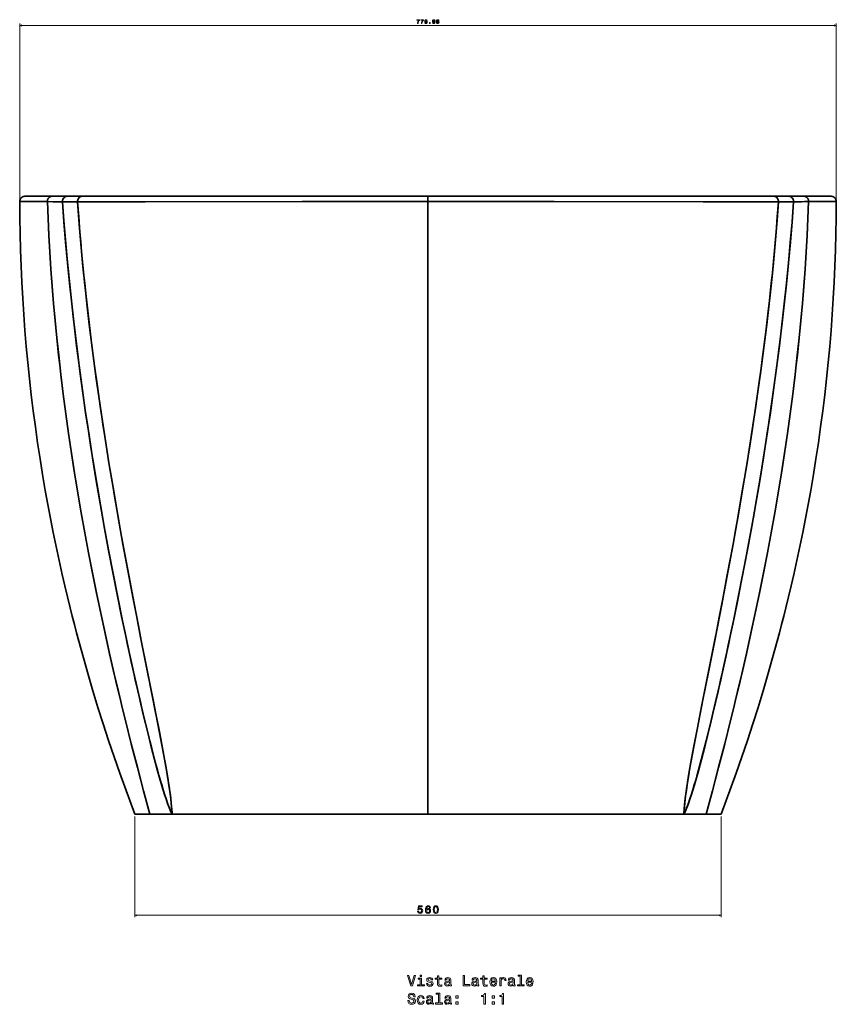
# Model space of a CAD drawing. Extents: x -255 to 3113, y -191 to 2291.
# Tile 6 of 6: x 2333 to 3113, y 994 to 1934. Entities that reach past the tile are written whole.
import ezdxf

# ---------------------------------------------------------------- set-up
doc = ezdxf.new("R2010")
doc.units = 0

msp = doc.modelspace()

# ---------------------------------------------------------------- linework, layer by layer
at = {"color": 7, "lineweight": 13}
for p, q in [((2332.87, 1762.73), (2332.87, 1930.78)), ((2332.87, 1928.78), (3112.86, 1928.78)), ((3112.86, 1762.73), (3112.86, 1930.78)), ((2442.86, 1173.74), (2442.86, 1077.36)), ((3002.86, 1173.74), (3002.86, 1077.36)), ((2442.86, 1079.36), (3002.86, 1079.36))]:
    msp.add_line(p, q, dxfattribs=at)
at = {"color": 7, "lineweight": 35}
for p, q in [((2337.87, 1765.74), (2364.26, 1765.74)), ((2364.26, 1765.74), (2337.87, 1765.74)), ((2392.76, 1765.74), (2722.86, 1765.74)), ((2722.86, 1765.74), (2392.76, 1765.74)), ((2722.86, 1765.74), (3052.97, 1765.74)), ((2722.86, 1765.74), (3052.97, 1765.74)), ((2722.86, 1760.69), (2722.86, 1175.74)), ((2722.86, 1760.69), (2722.86, 1175.74)), ((3081.47, 1765.74), (3107.86, 1765.74)), ((3081.47, 1765.74), (3107.86, 1765.74)), ((2457.33, 1175.74), (2478.41, 1175.74)), ((2457.33, 1175.74), (2478.41, 1175.74)), ((2478.41, 1175.74), (2457.33, 1175.74)), ((2478.41, 1175.74), (2722.86, 1175.74)), ((2478.41, 1175.74), (2722.86, 1175.74)), ((2722.86, 1175.74), (2478.41, 1175.74)), ((2722.86, 1175.74), (2967.31, 1175.74)), ((2967.31, 1175.74), (2722.86, 1175.74)), ((2967.31, 1175.74), (2722.86, 1175.74)), ((2967.31, 1175.74), (2988.4, 1175.74)), ((2988.4, 1175.74), (2967.31, 1175.74)), ((2988.4, 1175.74), (2967.31, 1175.74))]:
    msp.add_line(p, q, dxfattribs=at)
at = {"color": 7, "lineweight": 35, "ltscale": 0.360095}
for p, q in [((2364.26, 1765.74), (2378.66, 1765.74)), ((2378.66, 1765.74), (2364.26, 1765.74)), ((3067.07, 1765.74), (3081.47, 1765.74)), ((3067.07, 1765.74), (3081.47, 1765.74))]:
    msp.add_line(p, q, dxfattribs=at)
at = {"color": 7, "lineweight": 35, "ltscale": 0.361475}
for p, q in [((2388.18, 1760.47), (2373.72, 1760.45)), ((2388.18, 1760.47), (2373.72, 1760.45)), ((3072.01, 1760.45), (3057.55, 1760.47)), ((3072.01, 1760.45), (3057.55, 1760.47))]:
    msp.add_line(p, q, dxfattribs=at)
at = {"color": 7, "lineweight": 35, "ltscale": 0.352466}
for p, q in [((2378.66, 1765.74), (2392.76, 1765.74)), ((2392.76, 1765.74), (2378.66, 1765.74)), ((3067.07, 1765.74), (3052.97, 1765.74)), ((3052.97, 1765.74), (3067.07, 1765.74))]:
    msp.add_line(p, q, dxfattribs=at)
at = {"color": 7, "lineweight": 35, "ltscale": 0.126245}
msp.add_line((2722.86, 1765.74), (2722.86, 1760.69), dxfattribs=at)
msp.add_line((2722.86, 1765.74), (2722.86, 1760.69), dxfattribs=at)
at = {"color": 7, "lineweight": 35, "ltscale": 0.00415}
msp.add_line((2722.86, 1760.86), (2722.86, 1760.69), dxfattribs=at)
msp.add_line((2722.86, 1760.86), (2722.86, 1760.69), dxfattribs=at)
at = {"color": 7, "lineweight": 35, "ltscale": 0.019949}
msp.add_line((2971.09, 1184.81), (2970.81, 1184.06), dxfattribs=at)
at = {"color": 7, "lineweight": 35, "ltscale": 0.361694}
for p, q in [((2442.86, 1175.74), (2457.33, 1175.74)), ((2457.33, 1175.74), (2442.86, 1175.74)), ((2988.4, 1175.74), (3002.86, 1175.74)), ((3002.86, 1175.74), (2988.4, 1175.74))]:
    msp.add_line(p, q, dxfattribs=at)
at = {"color": 7, "lineweight": 35, "ltscale": 0.326172}
msp.add_line((2457.33, 1175.74), (2444.28, 1175.74), dxfattribs=at)
at = {"color": 7, "lineweight": 35, "ltscale": 0.328278}
msp.add_line((3001.53, 1175.74), (2988.4, 1175.74), dxfattribs=at)
at = {"color": 7, "lineweight": 13}
for points in [[(2334.8, 1929.29), (2332.87, 1928.78), (2334.8, 1928.26)], [(3110.92, 1928.26), (3112.86, 1928.78), (3110.92, 1929.29)], [(2444.8, 1079.87), (2442.86, 1079.36), (2444.8, 1078.84)], [(3000.93, 1078.84), (3002.86, 1079.36), (3000.93, 1079.87)]]:
    msp.add_lwpolyline(points, dxfattribs=at)
for points in [[(2712.82, 1930.78), (2713.33, 1930.78), (2713.5, 1931.61), (2713.79, 1932.39), (2714.2, 1933.11), (2714.74, 1933.78), (2714.74, 1934.2), (2712.34, 1934.2), (2712.34, 1933.74), (2714.26, 1933.74), (2713.71, 1933.06), (2713.29, 1932.35), (2712.99, 1931.59)], [(2716.56, 1930.78), (2717.07, 1930.78), (2717.23, 1931.61), (2717.53, 1932.39), (2717.94, 1933.11), (2718.48, 1933.78), (2718.48, 1934.2), (2716.08, 1934.2), (2716.08, 1933.74), (2718, 1933.74), (2717.44, 1933.06), (2717.02, 1932.35), (2716.73, 1931.59)], [(2719.79, 1931.64), (2719.86, 1931.25), (2720.08, 1930.94), (2720.42, 1930.75), (2720.87, 1930.68), (2721.17, 1930.71), (2721.44, 1930.8), (2721.67, 1930.96), (2721.86, 1931.18), (2722.01, 1931.46), (2722.12, 1931.8), (2722.19, 1932.19), (2722.21, 1932.65), (2722.13, 1933.36), (2721.88, 1933.88), (2721.48, 1934.19), (2720.95, 1934.3), (2720.45, 1934.21), (2720.08, 1933.97), (2719.84, 1933.6), (2719.76, 1933.13), (2719.84, 1932.64), (2720.07, 1932.27), (2720.43, 1932.04), (2720.87, 1931.97), (2721.35, 1932.06), (2721.71, 1932.35), (2721.63, 1931.8), (2721.46, 1931.4), (2721.22, 1931.16), (2720.88, 1931.08), (2720.62, 1931.12), (2720.43, 1931.23), (2720.3, 1931.41), (2720.25, 1931.64)], [(2720.24, 1933.13), (2720.29, 1933.44), (2720.44, 1933.69), (2720.66, 1933.85), (2720.95, 1933.9), (2721.24, 1933.85), (2721.47, 1933.69), (2721.61, 1933.45), (2721.67, 1933.14), (2721.61, 1932.82), (2721.47, 1932.58), (2721.24, 1932.44), (2720.93, 1932.39), (2720.65, 1932.44), (2720.44, 1932.58), (2720.29, 1932.81)], [(2724.38, 1930.78), (2725.08, 1930.78), (2725.08, 1931.53), (2724.38, 1931.53)], [(2727.26, 1931.64), (2727.33, 1931.25), (2727.55, 1930.94), (2727.89, 1930.75), (2728.35, 1930.68), (2728.64, 1930.71), (2728.91, 1930.8), (2729.14, 1930.96), (2729.33, 1931.18), (2729.48, 1931.46), (2729.59, 1931.8), (2729.66, 1932.19), (2729.68, 1932.65), (2729.6, 1933.36), (2729.35, 1933.88), (2728.96, 1934.19), (2728.42, 1934.3), (2727.92, 1934.21), (2727.55, 1933.97), (2727.31, 1933.6), (2727.23, 1933.13), (2727.31, 1932.64), (2727.54, 1932.27), (2727.9, 1932.04), (2728.35, 1931.97), (2728.82, 1932.06), (2729.18, 1932.35), (2729.1, 1931.8), (2728.94, 1931.4), (2728.69, 1931.16), (2728.35, 1931.08), (2728.09, 1931.12), (2727.9, 1931.23), (2727.77, 1931.41), (2727.72, 1931.64)], [(2727.72, 1933.13), (2727.77, 1933.44), (2727.91, 1933.69), (2728.13, 1933.85), (2728.42, 1933.9), (2728.71, 1933.85), (2728.94, 1933.69), (2729.08, 1933.45), (2729.14, 1933.14), (2729.08, 1932.82), (2728.94, 1932.58), (2728.71, 1932.44), (2728.4, 1932.39), (2728.12, 1932.44), (2727.91, 1932.58), (2727.77, 1932.81)], [(2731.58, 1932.66), (2731.32, 1932.52), (2731.14, 1932.32), (2731.03, 1932.08), (2731, 1931.78), (2731.08, 1931.33), (2731.31, 1930.98), (2731.69, 1930.76), (2732.2, 1930.68), (2732.71, 1930.76), (2733.09, 1930.98), (2733.32, 1931.33), (2733.41, 1931.78), (2733.37, 1932.08), (2733.26, 1932.32), (2733.08, 1932.52), (2732.83, 1932.66), (2733.03, 1932.78), (2733.17, 1932.95), (2733.26, 1933.15), (2733.29, 1933.4), (2733.21, 1933.76), (2733, 1934.04), (2732.65, 1934.23), (2732.2, 1934.3), (2731.75, 1934.23), (2731.41, 1934.04), (2731.19, 1933.76), (2731.11, 1933.4), (2731.14, 1933.15), (2731.23, 1932.95)], [(2731.48, 1931.79), (2731.53, 1932.06), (2731.67, 1932.26), (2731.9, 1932.39), (2732.2, 1932.44), (2732.5, 1932.39), (2732.73, 1932.26), (2732.87, 1932.06), (2732.93, 1931.79), (2732.87, 1931.5), (2732.73, 1931.29), (2732.5, 1931.14), (2732.2, 1931.1), (2731.9, 1931.14), (2731.67, 1931.29), (2731.53, 1931.5)], [(2731.59, 1933.36), (2731.63, 1933.58), (2731.75, 1933.75), (2731.95, 1933.86), (2732.2, 1933.9), (2732.46, 1933.86), (2732.65, 1933.75), (2732.77, 1933.58), (2732.81, 1933.36), (2732.77, 1933.13), (2732.65, 1932.96), (2732.46, 1932.84), (2732.2, 1932.8), (2731.95, 1932.84), (2731.75, 1932.96), (2731.63, 1933.13)], [(2712.89, 1083.18), (2713.11, 1082.35), (2713.61, 1081.71), (2714.33, 1081.31), (2715.26, 1081.15), (2716.28, 1081.34), (2717.08, 1081.83), (2717.58, 1082.62), (2717.77, 1083.63), (2717.6, 1084.56), (2717.12, 1085.3), (2716.36, 1085.77), (2715.38, 1085.95), (2714.63, 1085.82), (2714.04, 1085.49), (2714.32, 1087.38), (2717.39, 1087.38), (2717.39, 1088.2), (2713.65, 1088.2), (2713.09, 1084.49), (2713.9, 1084.49), (2714.48, 1084.97), (2715.23, 1085.14), (2715.88, 1085.03), (2716.37, 1084.7), (2716.68, 1084.21), (2716.79, 1083.58), (2716.68, 1082.94), (2716.36, 1082.45), (2715.87, 1082.13), (2715.23, 1082.02), (2714.7, 1082.09), (2714.28, 1082.32), (2713.98, 1082.69), (2713.83, 1083.18)], [(2725.28, 1086.47), (2725.09, 1087.29), (2724.65, 1087.89), (2723.96, 1088.28), (2723.08, 1088.41), (2722.48, 1088.34), (2721.97, 1088.14), (2721.51, 1087.83), (2721.13, 1087.39), (2720.83, 1086.83), (2720.6, 1086.16), (2720.46, 1085.36), (2720.42, 1084.46), (2720.58, 1083.03), (2721.08, 1081.99), (2721.88, 1081.37), (2722.96, 1081.15), (2723.94, 1081.34), (2724.69, 1081.81), (2725.17, 1082.56), (2725.34, 1083.5), (2725.17, 1084.46), (2724.71, 1085.2), (2723.99, 1085.66), (2723.11, 1085.82), (2722.15, 1085.62), (2721.43, 1085.05), (2721.58, 1086.16), (2721.91, 1086.95), (2722.4, 1087.43), (2723.09, 1087.59), (2723.59, 1087.51), (2723.97, 1087.3), (2724.23, 1086.94), (2724.36, 1086.47)], [(2724.37, 1083.49), (2724.26, 1082.86), (2723.97, 1082.38), (2723.52, 1082.05), (2722.95, 1081.95), (2722.36, 1082.05), (2721.91, 1082.36), (2721.61, 1082.85), (2721.52, 1083.48), (2721.62, 1084.11), (2721.91, 1084.58), (2722.37, 1084.89), (2722.99, 1085), (2723.54, 1084.89), (2723.97, 1084.59), (2724.26, 1084.12)], [(2727.91, 1084.78), (2728.06, 1083.19), (2728.53, 1082.06), (2729.29, 1081.38), (2730.34, 1081.15), (2731.37, 1081.38), (2732.13, 1082.06), (2732.6, 1083.19), (2732.76, 1084.78), (2732.6, 1086.35), (2732.4, 1086.97), (2732.13, 1087.49), (2731.37, 1088.17), (2730.34, 1088.41), (2729.29, 1088.17), (2728.53, 1087.48), (2728.06, 1086.35)], [(2728.87, 1084.78), (2728.95, 1086), (2729.21, 1086.87), (2729.66, 1087.39), (2730.34, 1087.57), (2731, 1087.39), (2731.46, 1086.87), (2731.71, 1086), (2731.79, 1084.78), (2731.71, 1083.54), (2731.46, 1082.67), (2731, 1082.15), (2730.34, 1081.98), (2729.66, 1082.15), (2729.21, 1082.67), (2728.95, 1083.54)], [(2709.71, 1021.88), (2707.2, 1013.37), (2704.62, 1021.88), (2703.25, 1021.88), (2706.48, 1011.87), (2707.92, 1011.87), (2711.08, 1021.88)], [(2716.77, 1012.93), (2716.77, 1019.35), (2713.51, 1019.35), (2713.51, 1018.27), (2715.5, 1018.27), (2715.5, 1012.93), (2712.91, 1012.93), (2712.91, 1011.87), (2719.39, 1011.87), (2719.39, 1012.93)], [(2716.81, 1022.21), (2715.47, 1022.21), (2715.47, 1020.77), (2716.81, 1020.77)], [(2725.36, 1016.38), (2724.13, 1016.67), (2723.22, 1017), (2722.92, 1017.68), (2723.01, 1018.15), (2723.31, 1018.5), (2723.8, 1018.71), (2724.51, 1018.8), (2725.18, 1018.71), (2725.72, 1018.45), (2726.06, 1018.06), (2726.21, 1017.55), (2727.45, 1017.55), (2727.45, 1017.57), (2727.23, 1018.51), (2726.64, 1019.25), (2725.72, 1019.71), (2724.51, 1019.88), (2723.28, 1019.71), (2722.39, 1019.23), (2721.83, 1018.53), (2721.65, 1017.63), (2721.78, 1016.77), (2722.19, 1016.16), (2722.85, 1015.73), (2723.81, 1015.43), (2725.23, 1015.08), (2726.09, 1014.72), (2726.32, 1014.43), (2726.41, 1014), (2726.28, 1013.47), (2725.93, 1013.06), (2725.37, 1012.81), (2724.62, 1012.72), (2723.83, 1012.81), (2723.25, 1013.11), (2722.86, 1013.6), (2722.71, 1014.27), (2721.48, 1014.27), (2721.68, 1013.12), (2722.27, 1012.29), (2723.21, 1011.78), (2724.51, 1011.59), (2725.86, 1011.78), (2726.86, 1012.29), (2727.46, 1013.09), (2727.68, 1014.15), (2727.52, 1015.05), (2727.07, 1015.67), (2726.34, 1016.08)], [(2731.94, 1018.27), (2731.94, 1014.39), (2732.03, 1013.14), (2732.43, 1012.27), (2733.24, 1011.77), (2734.61, 1011.59), (2736.11, 1011.67), (2736.11, 1012.76), (2735.01, 1012.68), (2734.02, 1012.79), (2733.48, 1013.15), (2733.25, 1013.76), (2733.21, 1014.61), (2733.21, 1018.27), (2736.11, 1018.27), (2736.11, 1019.35), (2733.21, 1019.35), (2733.21, 1021.61), (2731.94, 1021.61), (2731.94, 1019.35), (2729.75, 1019.35), (2729.75, 1018.27)], [(2743.51, 1012.88), (2743.51, 1012.83), (2743.58, 1012.34), (2743.8, 1012), (2744.71, 1011.72), (2745.41, 1011.84), (2745.41, 1012.82), (2745.11, 1012.78), (2744.71, 1012.96), (2744.64, 1013.54), (2744.64, 1017.55), (2744.46, 1018.57), (2743.96, 1019.29), (2743.08, 1019.72), (2741.84, 1019.88), (2740.63, 1019.71), (2739.74, 1019.22), (2739.18, 1018.45), (2738.99, 1017.45), (2738.99, 1017.36), (2740.13, 1017.36), (2740.23, 1017.96), (2740.54, 1018.4), (2741.06, 1018.66), (2741.8, 1018.76), (2742.5, 1018.68), (2743.01, 1018.47), (2743.31, 1018.09), (2743.41, 1017.57), (2743.35, 1016.97), (2743.12, 1016.67), (2742.55, 1016.52), (2741.47, 1016.41), (2740.23, 1016.15), (2739.35, 1015.69), (2738.83, 1014.97), (2738.67, 1013.9), (2738.81, 1012.95), (2739.26, 1012.24), (2739.98, 1011.8), (2740.98, 1011.64), (2742.32, 1011.94)], [(2743.37, 1014.58), (2743.2, 1013.83), (2742.73, 1013.25), (2742.04, 1012.88), (2741.19, 1012.75), (2740.64, 1012.82), (2740.26, 1013.05), (2740.01, 1013.45), (2739.94, 1014.02), (2740, 1014.52), (2740.23, 1014.88), (2741.15, 1015.28), (2742.32, 1015.46), (2743.37, 1015.8)], [(2756.32, 1011.87), (2762.75, 1011.87), (2762.75, 1013.08), (2757.65, 1013.08), (2757.65, 1021.87), (2756.32, 1021.87)], [(2769.54, 1012.88), (2769.54, 1012.83), (2769.61, 1012.34), (2769.82, 1012), (2770.73, 1011.72), (2771.44, 1011.84), (2771.44, 1012.82), (2771.13, 1012.78), (2770.73, 1012.96), (2770.66, 1013.54), (2770.66, 1017.55), (2770.49, 1018.57), (2769.98, 1019.29), (2769.1, 1019.72), (2767.86, 1019.88), (2766.65, 1019.71), (2765.76, 1019.22), (2765.2, 1018.45), (2765.01, 1017.45), (2765.01, 1017.36), (2766.15, 1017.36), (2766.25, 1017.96), (2766.57, 1018.4), (2767.09, 1018.66), (2767.82, 1018.76), (2768.53, 1018.68), (2769.03, 1018.47), (2769.33, 1018.09), (2769.43, 1017.57), (2769.38, 1016.97), (2769.15, 1016.67), (2768.57, 1016.52), (2767.49, 1016.41), (2766.25, 1016.15), (2765.37, 1015.69), (2764.85, 1014.97), (2764.69, 1013.9), (2764.84, 1012.95), (2765.28, 1012.24), (2766, 1011.8), (2767, 1011.64), (2768.34, 1011.94)], [(2769.39, 1014.58), (2769.22, 1013.83), (2768.76, 1013.25), (2768.07, 1012.88), (2767.22, 1012.75), (2766.67, 1012.82), (2766.28, 1013.05), (2766.03, 1013.45), (2765.96, 1014.02), (2766.02, 1014.52), (2766.25, 1014.88), (2767.17, 1015.28), (2768.34, 1015.46), (2769.39, 1015.8)], [(2775.31, 1018.27), (2775.31, 1014.39), (2775.4, 1013.14), (2775.8, 1012.27), (2776.61, 1011.77), (2777.98, 1011.59), (2779.48, 1011.67), (2779.48, 1012.76), (2778.38, 1012.68), (2777.39, 1012.79), (2776.86, 1013.15), (2776.62, 1013.76), (2776.58, 1014.61), (2776.58, 1018.27), (2779.48, 1018.27), (2779.48, 1019.35), (2776.58, 1019.35), (2776.58, 1021.61), (2775.31, 1021.61), (2775.31, 1019.35), (2773.12, 1019.35), (2773.12, 1018.27)], [(2783.4, 1015.37), (2788.47, 1015.37), (2788.48, 1015.96), (2788.25, 1017.62), (2787.62, 1018.86), (2786.61, 1019.61), (2785.27, 1019.88), (2783.96, 1019.59), (2782.95, 1018.79), (2782.3, 1017.47), (2782.07, 1015.74), (2782.29, 1013.97), (2782.94, 1012.68), (2783.93, 1011.87), (2785.23, 1011.59), (2786.35, 1011.78), (2787.27, 1012.27), (2787.95, 1013.05), (2788.34, 1014.09), (2787.09, 1014.09), (2786.83, 1013.51), (2786.45, 1013.08), (2785.39, 1012.73), (2784.56, 1012.89), (2783.94, 1013.4), (2783.54, 1014.22), (2783.4, 1015.33)], [(2783.4, 1016.44), (2783.56, 1017.43), (2783.94, 1018.17), (2784.54, 1018.61), (2785.31, 1018.77), (2786.08, 1018.61), (2786.67, 1018.17), (2787.03, 1017.43), (2787.16, 1016.44)], [(2791.44, 1011.87), (2792.71, 1011.87), (2792.71, 1016.29), (2792.83, 1017.36), (2793.22, 1018.12), (2793.86, 1018.58), (2794.71, 1018.74), (2795.34, 1018.64), (2795.82, 1018.35), (2796.11, 1017.86), (2796.21, 1017.2), (2797.49, 1017.2), (2797.32, 1018.37), (2796.84, 1019.2), (2796.05, 1019.71), (2794.97, 1019.88), (2794.23, 1019.76), (2793.6, 1019.48), (2793.04, 1018.99), (2792.59, 1018.32), (2792.59, 1019.61), (2791.44, 1019.61)], [(2804.23, 1012.88), (2804.23, 1012.83), (2804.3, 1012.34), (2804.52, 1012), (2805.43, 1011.72), (2806.13, 1011.84), (2806.13, 1012.82), (2805.83, 1012.78), (2805.43, 1012.96), (2805.36, 1013.54), (2805.36, 1017.55), (2805.18, 1018.57), (2804.68, 1019.29), (2803.8, 1019.72), (2802.56, 1019.88), (2801.35, 1019.71), (2800.46, 1019.22), (2799.9, 1018.45), (2799.71, 1017.45), (2799.71, 1017.36), (2800.85, 1017.36), (2800.95, 1017.96), (2801.26, 1018.4), (2801.78, 1018.66), (2802.52, 1018.76), (2803.22, 1018.68), (2803.73, 1018.47), (2804.03, 1018.09), (2804.13, 1017.57), (2804.07, 1016.97), (2803.84, 1016.67), (2803.27, 1016.52), (2802.19, 1016.41), (2800.95, 1016.15), (2800.07, 1015.69), (2799.55, 1014.97), (2799.39, 1013.9), (2799.54, 1012.95), (2799.98, 1012.24), (2800.7, 1011.8), (2801.7, 1011.64), (2803.04, 1011.94)], [(2804.09, 1014.58), (2803.92, 1013.83), (2803.45, 1013.25), (2802.76, 1012.88), (2801.91, 1012.75), (2801.37, 1012.82), (2800.98, 1013.05), (2800.73, 1013.45), (2800.66, 1014.02), (2800.72, 1014.52), (2800.95, 1014.88), (2801.87, 1015.28), (2803.04, 1015.46), (2804.09, 1015.8)], [(2810.83, 1021.15), (2810.83, 1012.93), (2808.22, 1012.93), (2808.22, 1011.87), (2814.69, 1011.87), (2814.69, 1012.93), (2812.1, 1012.93), (2812.1, 1022.21), (2808.84, 1022.21), (2808.84, 1021.15)], [(2818.09, 1015.37), (2823.17, 1015.37), (2823.18, 1015.96), (2822.95, 1017.62), (2822.32, 1018.86), (2821.31, 1019.61), (2819.97, 1019.88), (2818.66, 1019.59), (2817.65, 1018.79), (2817, 1017.47), (2816.77, 1015.74), (2816.98, 1013.97), (2817.63, 1012.68), (2818.63, 1011.87), (2819.92, 1011.59), (2821.05, 1011.78), (2821.97, 1012.27), (2822.65, 1013.05), (2823.04, 1014.09), (2821.78, 1014.09), (2821.52, 1013.51), (2821.15, 1013.08), (2820.08, 1012.73), (2819.26, 1012.89), (2818.64, 1013.4), (2818.24, 1014.22), (2818.09, 1015.33)], [(2818.09, 1016.44), (2818.25, 1017.43), (2818.64, 1018.17), (2819.23, 1018.61), (2820.01, 1018.77), (2820.77, 1018.61), (2821.37, 1018.17), (2821.73, 1017.43), (2821.86, 1016.44)], [(2704.92, 997.89), (2703.61, 997.89), (2703.9, 996.36), (2704.62, 995.24), (2705.73, 994.56), (2707.23, 994.32), (2708.71, 994.55), (2709.82, 995.18), (2710.53, 996.18), (2710.79, 997.49), (2710.57, 998.67), (2709.97, 999.43), (2708.99, 999.94), (2707.68, 1000.31), (2706.55, 1000.59), (2705.82, 1000.9), (2705.4, 1001.36), (2705.27, 1002.08), (2705.4, 1002.73), (2705.77, 1003.22), (2706.35, 1003.55), (2707.14, 1003.67), (2707.95, 1003.53), (2708.58, 1003.14), (2709, 1002.49), (2709.2, 1001.61), (2710.52, 1001.61), (2710.52, 1001.64), (2710.28, 1002.99), (2709.61, 1004), (2708.54, 1004.64), (2707.1, 1004.85), (2705.8, 1004.64), (2704.79, 1004.03), (2704.15, 1003.09), (2703.92, 1001.88), (2704.1, 1000.8), (2704.65, 1000.07), (2705.52, 999.58), (2706.7, 999.2), (2707.86, 998.87), (2708.74, 998.55), (2709.28, 998.09), (2709.46, 997.34), (2709.29, 996.58), (2708.84, 996), (2708.17, 995.64), (2707.29, 995.53), (2706.31, 995.69), (2705.56, 996.15), (2705.08, 996.9)], [(2717.82, 999.76), (2719.07, 999.76), (2718.81, 1000.92), (2718.2, 1001.83), (2717.23, 1002.39), (2715.98, 1002.6), (2714.59, 1002.32), (2713.54, 1001.51), (2712.88, 1000.2), (2712.65, 998.44), (2712.86, 996.7), (2713.51, 995.4), (2714.54, 994.59), (2715.93, 994.32), (2717.17, 994.53), (2718.14, 995.14), (2718.8, 996.09), (2719.09, 997.36), (2717.88, 997.36), (2717.66, 996.55), (2717.26, 995.95), (2716.68, 995.57), (2715.98, 995.46), (2715.1, 995.64), (2714.46, 996.22), (2714.07, 997.16), (2713.94, 998.48), (2714.07, 999.78), (2714.48, 1000.72), (2715.13, 1001.29), (2715.98, 1001.49), (2716.73, 1001.36), (2717.29, 1001.03), (2717.66, 1000.49)], [(2726.16, 995.6), (2726.16, 995.56), (2726.24, 995.07), (2726.45, 994.72), (2727.36, 994.45), (2728.07, 994.56), (2728.07, 995.54), (2727.76, 995.5), (2727.36, 995.69), (2727.29, 996.26), (2727.29, 1000.27), (2727.11, 1001.29), (2726.61, 1002.01), (2725.73, 1002.45), (2724.49, 1002.6), (2723.28, 1002.43), (2722.39, 1001.94), (2721.83, 1001.18), (2721.64, 1000.17), (2721.64, 1000.08), (2722.78, 1000.08), (2722.88, 1000.69), (2723.2, 1001.12), (2723.71, 1001.38), (2724.45, 1001.48), (2725.15, 1001.41), (2725.66, 1001.19), (2725.96, 1000.82), (2726.06, 1000.3), (2726, 999.69), (2725.77, 999.39), (2725.2, 999.25), (2724.12, 999.13), (2722.88, 998.87), (2722, 998.41), (2721.48, 997.69), (2721.32, 996.62), (2721.47, 995.67), (2721.91, 994.97), (2722.63, 994.52), (2723.63, 994.36), (2724.97, 994.66)], [(2726.02, 997.3), (2725.85, 996.55), (2725.39, 995.98), (2724.69, 995.6), (2723.84, 995.47), (2723.3, 995.54), (2722.91, 995.77), (2722.66, 996.18), (2722.59, 996.74), (2722.65, 997.24), (2722.88, 997.6), (2723.8, 998.01), (2724.97, 998.18), (2726.02, 998.53)], [(2732.76, 1003.87), (2732.76, 995.66), (2730.15, 995.66), (2730.15, 994.59), (2736.62, 994.59), (2736.62, 995.66), (2734.03, 995.66), (2734.03, 1004.94), (2730.77, 1004.94), (2730.77, 1003.87)], [(2743.51, 995.6), (2743.51, 995.56), (2743.58, 995.07), (2743.8, 994.72), (2744.71, 994.45), (2745.41, 994.56), (2745.41, 995.54), (2745.11, 995.5), (2744.71, 995.69), (2744.64, 996.26), (2744.64, 1000.27), (2744.46, 1001.29), (2743.96, 1002.01), (2743.08, 1002.45), (2741.84, 1002.6), (2740.63, 1002.43), (2739.74, 1001.94), (2739.18, 1001.18), (2738.99, 1000.17), (2738.99, 1000.08), (2740.13, 1000.08), (2740.23, 1000.69), (2740.54, 1001.12), (2741.06, 1001.38), (2741.8, 1001.48), (2742.5, 1001.41), (2743.01, 1001.19), (2743.31, 1000.82), (2743.41, 1000.3), (2743.35, 999.69), (2743.12, 999.39), (2742.55, 999.25), (2741.47, 999.13), (2740.23, 998.87), (2739.35, 998.41), (2738.83, 997.69), (2738.67, 996.62), (2738.81, 995.67), (2739.26, 994.97), (2739.98, 994.52), (2740.98, 994.36), (2742.32, 994.66)], [(2743.37, 997.3), (2743.2, 996.55), (2742.73, 995.98), (2742.04, 995.6), (2741.19, 995.47), (2740.64, 995.54), (2740.26, 995.77), (2740.01, 996.18), (2739.94, 996.74), (2740, 997.24), (2740.23, 997.6), (2741.15, 998.01), (2742.32, 998.18), (2743.37, 998.53)], [(2749.58, 1000.18), (2751.57, 1000.18), (2751.57, 1002.33), (2749.58, 1002.33)], [(2749.58, 994.59), (2751.57, 994.59), (2751.57, 996.74), (2749.58, 996.74)], [(2776.34, 994.59), (2777.65, 994.59), (2777.65, 1004.66), (2776.67, 1004.66), (2776.41, 1003.79), (2775.89, 1003.19), (2775.1, 1002.85), (2774, 1002.73), (2774, 1001.71), (2776.34, 1001.71)], [(2784.28, 1000.18), (2786.26, 1000.18), (2786.26, 1002.33), (2784.28, 1002.33)], [(2784.28, 994.59), (2786.26, 994.59), (2786.26, 996.74), (2784.28, 996.74)], [(2793.69, 994.59), (2795, 994.59), (2795, 1004.66), (2794.02, 1004.66), (2793.76, 1003.79), (2793.24, 1003.19), (2792.45, 1002.85), (2791.35, 1002.73), (2791.35, 1001.71), (2793.69, 1001.71)]]:
    msp.add_lwpolyline(points, close=True, dxfattribs=at)
at = {"color": 7, "lineweight": 35}
for points in [[(2359.29, 1760.62), (2347.38, 1760.73), (2338, 1760.79), (2334.32, 1760.76), (2332.87, 1760.73)], [(2359.29, 1760.62), (2345.05, 1760.75), (2336.17, 1760.78), (2332.87, 1760.73)], [(2332.87, 1760.73), (2332.99, 1745.3), (2333.26, 1729.88), (2333.67, 1714.47), (2334.23, 1699.06), (2334.93, 1683.67), (2335.78, 1668.29), (2336.78, 1652.92), (2337.92, 1637.56), (2339.21, 1622.21), (2340.64, 1606.88), (2342.22, 1591.56), (2343.95, 1576.25), (2345.82, 1560.96), (2347.84, 1545.69), (2350, 1530.43), (2352.31, 1515.19), (2354.76, 1499.97), (2357.36, 1484.77), (2359.78, 1471.37), (2362.3, 1457.99), (2364.94, 1444.62), (2367.69, 1431.27), (2370.55, 1417.93), (2373.52, 1404.62), (2375.98, 1393.98), (2378.51, 1383.35), (2381.11, 1372.73), (2383.11, 1364.78), (2385.14, 1356.84), (2387.22, 1348.89), (2389.33, 1340.95), (2393.68, 1325.1), (2398.19, 1309.28), (2402.85, 1293.48), (2407.67, 1277.72), (2412.65, 1261.99), (2417.78, 1246.29), (2423.06, 1230.62), (2428.49, 1214.99), (2433.18, 1201.88), (2437.97, 1188.8), (2442.86, 1175.74)], [(2332.87, 1760.73), (2332.99, 1745.3), (2333.26, 1729.88), (2333.67, 1714.47), (2334.23, 1699.06), (2334.93, 1683.67), (2335.78, 1668.29), (2336.78, 1652.92), (2337.92, 1637.56), (2339.21, 1622.21), (2340.64, 1606.88), (2342.22, 1591.56), (2343.95, 1576.25), (2345.82, 1560.96), (2347.84, 1545.69), (2350, 1530.43), (2352.31, 1515.19), (2354.76, 1499.97), (2357.36, 1484.77), (2359.78, 1471.37), (2362.3, 1457.99), (2364.94, 1444.62), (2367.69, 1431.27), (2370.55, 1417.93), (2373.52, 1404.62), (2375.98, 1393.98), (2378.51, 1383.35), (2381.11, 1372.73), (2383.11, 1364.78), (2385.14, 1356.84), (2387.22, 1348.89), (2389.33, 1340.95), (2393.68, 1325.1), (2398.19, 1309.28), (2402.85, 1293.48), (2407.67, 1277.72), (2412.65, 1261.99), (2417.78, 1246.29), (2423.06, 1230.62), (2428.49, 1214.99), (2433.18, 1201.88), (2437.97, 1188.8), (2442.86, 1175.74)], [(2364.26, 1765.74), (2363.47, 1765.68), (2362.69, 1765.49), (2361.96, 1765.18), (2361.29, 1764.75), (2360.69, 1764.22), (2360.18, 1763.61), (2359.78, 1762.91), (2359.5, 1762.17), (2359.33, 1761.38), (2359.29, 1760.62)], [(2364.26, 1765.74), (2363.47, 1765.68), (2362.69, 1765.49), (2361.96, 1765.18), (2361.29, 1764.75), (2360.69, 1764.22), (2360.18, 1763.61), (2359.78, 1762.91), (2359.5, 1762.17), (2359.33, 1761.38), (2359.29, 1760.62)], [(2373.72, 1760.45), (2364.61, 1760.57), (2359.29, 1760.62)], [(2359.29, 1760.62), (2359.93, 1744.55), (2360.71, 1728.42), (2361.63, 1712.23), (2362.7, 1695.98), (2363.91, 1679.68), (2365.25, 1663.33), (2366.73, 1646.93), (2368.35, 1630.47), (2370.11, 1613.97), (2371.15, 1604.66), (2372.24, 1595.34), (2374.54, 1576.65), (2377.01, 1557.91), (2379.64, 1539.11), (2382.43, 1520.25), (2385.38, 1501.34), (2388.49, 1482.38), (2391.75, 1463.36), (2395.17, 1444.3), (2398.74, 1425.19), (2402.45, 1406.03), (2406.32, 1386.83), (2410.33, 1367.58), (2414.49, 1348.29), (2418.79, 1328.96), (2423.23, 1309.58), (2425.83, 1298.51), (2428.47, 1287.43), (2431.16, 1276.3), (2433.9, 1265.16), (2439.5, 1242.87), (2445.27, 1220.54), (2451.22, 1198.17), (2457.33, 1175.74)], [(2359.29, 1760.62), (2359.93, 1744.57), (2360.71, 1728.47), (2361.63, 1712.3), (2362.69, 1696.08), (2363.9, 1679.8), (2365.24, 1663.47), (2366.72, 1647.08), (2368.34, 1630.64), (2370.09, 1614.15), (2371.13, 1604.85), (2372.22, 1595.54), (2374.52, 1576.87), (2376.98, 1558.13), (2379.6, 1539.34), (2382.39, 1520.49), (2385.34, 1501.58), (2388.45, 1482.62), (2391.71, 1463.61), (2395.12, 1444.54), (2398.69, 1425.43), (2402.41, 1406.26), (2406.27, 1387.05), (2410.29, 1367.79), (2414.45, 1348.49), (2418.75, 1329.15), (2423.19, 1309.76), (2425.79, 1298.66), (2428.44, 1287.55), (2431.13, 1276.42), (2433.87, 1265.28), (2439.47, 1242.97), (2445.26, 1220.61), (2451.21, 1198.2), (2457.33, 1175.74)], [(2373.72, 1760.45), (2364.6, 1760.57), (2359.29, 1760.62)], [(2378.66, 1765.74), (2377.85, 1765.68), (2377.07, 1765.48), (2376.33, 1765.15), (2375.65, 1764.71), (2375.05, 1764.16), (2374.54, 1763.52), (2374.15, 1762.8), (2373.88, 1762.03), (2373.73, 1761.23), (2373.72, 1760.45)], [(2378.66, 1765.74), (2377.85, 1765.68), (2377.07, 1765.48), (2376.33, 1765.15), (2375.65, 1764.71), (2375.05, 1764.16), (2374.54, 1763.52), (2374.15, 1762.8), (2373.88, 1762.03), (2373.73, 1761.23), (2373.72, 1760.45)], [(2373.72, 1760.45), (2375.17, 1741.21), (2376.78, 1721.83), (2378.55, 1702.31), (2380.49, 1682.67), (2382.58, 1662.91), (2384.84, 1643.03), (2387.25, 1623.03), (2389.95, 1601.85), (2392.83, 1580.55), (2395.88, 1559.14), (2399.09, 1537.61), (2402.48, 1515.97), (2406.03, 1494.22), (2409.75, 1472.36), (2413.64, 1450.4), (2417.75, 1428.04), (2422.03, 1405.59), (2426.48, 1383.03), (2431.11, 1360.38), (2433.49, 1349.01), (2435.92, 1337.61), (2438.38, 1326.26), (2440.89, 1314.88), (2443.28, 1304.23), (2445.71, 1293.55), (2448.16, 1282.99), (2450.65, 1272.41), (2453.06, 1262.41), (2455.51, 1252.41), (2458.56, 1240.26), (2461.72, 1228.08), (2464.61, 1217.34), (2467.17, 1208.24), (2468.5, 1203.69), (2469.87, 1199.14), (2471.22, 1194.82), (2472.63, 1190.51), (2474.12, 1186.24), (2474.98, 1183.91), (2475.87, 1181.6), (2476.61, 1179.77), (2477.38, 1177.97), (2478.41, 1175.74)], [(2478.41, 1175.74), (2477.35, 1178.06), (2476.5, 1180.04), (2475.69, 1182.05), (2474.15, 1186.14), (2472.69, 1190.35), (2471.3, 1194.59), (2469.96, 1198.84), (2468.64, 1203.22), (2467.35, 1207.6), (2465.84, 1212.92), (2464.36, 1218.24), (2462.65, 1224.6), (2460.97, 1230.94), (2459.03, 1238.42), (2457.14, 1245.89), (2453.05, 1262.45), (2448.66, 1280.85), (2446.3, 1290.97), (2443.99, 1301.06), (2439.49, 1321.19), (2434.79, 1342.92), (2430.25, 1364.56), (2425.96, 1385.66), (2421.82, 1406.67), (2417.83, 1427.59), (2414, 1448.43), (2410.31, 1469.18), (2406.42, 1491.88), (2402.72, 1514.47), (2400.94, 1525.73), (2399.19, 1536.95), (2397.5, 1548.14), (2395.86, 1559.29), (2393.21, 1577.82), (2390.69, 1596.26), (2388.3, 1614.62), (2386.04, 1632.89), (2383.91, 1651.06), (2381.91, 1669.14), (2379.99, 1687.62), (2378.21, 1706), (2376.57, 1724.27), (2375.07, 1742.42), (2373.72, 1760.45)], [(2392.76, 1765.74), (2392.01, 1765.68), (2391.29, 1765.48), (2390.6, 1765.16), (2389.97, 1764.72), (2389.42, 1764.17), (2388.95, 1763.54), (2388.59, 1762.82), (2388.33, 1762.06), (2388.2, 1761.26), (2388.18, 1760.47)], [(2392.76, 1765.74), (2392.01, 1765.68), (2391.29, 1765.48), (2390.6, 1765.16), (2389.97, 1764.71), (2389.42, 1764.17), (2388.95, 1763.54), (2388.59, 1762.82), (2388.33, 1762.06), (2388.2, 1761.26), (2388.18, 1760.47)], [(2722.86, 1760.69), (2610.74, 1760.65), (2452.81, 1760.5), (2388.18, 1760.47)], [(2722.86, 1760.69), (2602.53, 1760.64), (2451.6, 1760.5), (2388.18, 1760.47)], [(2388.18, 1760.47), (2389.23, 1745.95), (2390.39, 1731.39), (2391.65, 1716.81), (2393.01, 1702.19), (2393.97, 1692.42), (2394.97, 1682.64), (2397.09, 1663.04), (2399.37, 1643.38), (2401.8, 1623.66), (2404.38, 1603.89), (2407.1, 1584.06), (2409.77, 1565.43), (2412.57, 1546.75), (2415.47, 1528.01), (2418.49, 1509.23), (2420.55, 1496.69), (2422.67, 1484.13), (2427.02, 1458.95), (2431.53, 1433.73), (2436.2, 1408.44), (2441, 1383.07), (2444.68, 1364), (2448.41, 1344.9), (2455.02, 1311.48), (2460.29, 1284.98), (2462.91, 1271.69), (2466.16, 1255.06), (2467.75, 1246.74), (2470.21, 1233.59), (2471.45, 1226.81), (2472.65, 1220.03), (2474.42, 1209.56), (2475.55, 1202.34), (2476.57, 1195.21), (2477.18, 1190.52), (2477.7, 1185.92), (2477.99, 1182.9), (2478.22, 1179.98), (2478.37, 1177.09), (2478.41, 1175.74)], [(2388.18, 1760.47), (2389.1, 1747.76), (2390.09, 1735.02), (2391.17, 1722.26), (2392.03, 1712.67), (2392.92, 1703.07), (2394.84, 1683.82), (2396.92, 1664.51), (2399.16, 1645.14), (2401.54, 1625.72), (2403.74, 1608.68), (2406.05, 1591.59), (2408.46, 1574.46), (2410.98, 1557.29), (2412.71, 1545.82), (2414.48, 1534.33), (2418.15, 1511.3), (2421.09, 1493.5), (2424.11, 1475.66), (2427.23, 1457.77), (2429.62, 1444.33), (2432.06, 1430.87), (2437.05, 1403.88), (2442.2, 1376.81), (2446.29, 1355.71), (2449.06, 1341.61), (2454.65, 1313.37), (2459.78, 1287.54), (2462.34, 1274.58), (2465.62, 1257.85), (2467.23, 1249.48), (2469.86, 1235.5), (2471.15, 1228.45), (2472.41, 1221.42), (2474.25, 1210.59), (2475.41, 1203.23), (2476.47, 1195.94), (2477.1, 1191.15), (2477.65, 1186.45), (2477.95, 1183.36), (2478.19, 1180.37), (2478.36, 1177.38), (2478.41, 1175.74)], [(3057.55, 1760.47), (2985.6, 1760.51), (2843.52, 1760.64), (2722.86, 1760.69)], [(2722.86, 1760.69), (2829.32, 1760.65), (2996.03, 1760.5), (3057.55, 1760.47)], [(2967.31, 1175.74), (2967.45, 1179.03), (2967.6, 1181.25), (2967.89, 1184.59), (2968.26, 1188.05), (2968.89, 1193.24), (2969.62, 1198.54), (2970.83, 1206.54), (2972.15, 1214.62), (2974.03, 1225.44), (2976.53, 1239.06), (2979.88, 1256.65), (2984.5, 1280.23), (2990.84, 1312.18), (2996.48, 1340.64), (2999.26, 1354.82), (3003.37, 1375.97), (3008.74, 1404.21), (3011.49, 1418.96), (3014.19, 1433.69), (3016.6, 1447.09), (3018.97, 1460.47), (3022.61, 1481.47), (3026.12, 1502.41), (3029.51, 1523.28), (3032.76, 1544.09), (3036.04, 1566.04), (3039.17, 1587.93), (3040.67, 1598.85), (3042.13, 1609.75), (3044, 1624.26), (3045.8, 1638.73), (3047.51, 1653.17), (3049.54, 1671.18), (3051.43, 1689.14), (3053.18, 1707.05), (3054.79, 1724.91), (3056.25, 1742.72), (3057.55, 1760.47)], [(3057.55, 1760.47), (3056.49, 1745.95), (3055.34, 1731.39), (3054.08, 1716.81), (3052.72, 1702.19), (3051.76, 1692.42), (3050.76, 1682.64), (3048.64, 1663.04), (3046.36, 1643.38), (3043.93, 1623.66), (3041.35, 1603.89), (3038.63, 1584.06), (3035.95, 1565.43), (3033.16, 1546.75), (3030.26, 1528.01), (3027.24, 1509.23), (3025.17, 1496.69), (3023.06, 1484.13), (3018.71, 1458.95), (3014.19, 1433.73), (3009.53, 1408.44), (3004.73, 1383.07), (3001.05, 1364), (2997.32, 1344.9), (2990.7, 1311.48), (2985.44, 1284.98), (2982.82, 1271.69), (2979.57, 1255.06), (2977.98, 1246.74), (2975.51, 1233.59), (2974.28, 1226.81), (2973.08, 1220.03), (2971.31, 1209.56), (2970.18, 1202.34), (2969.15, 1195.21), (2968.55, 1190.52), (2968.03, 1185.92), (2967.74, 1182.9), (2967.51, 1179.98), (2967.35, 1177.09), (2967.31, 1175.74)], [(3072.01, 1760.45), (3070.55, 1741.03), (3068.92, 1721.47), (3067.12, 1701.78), (3065.17, 1681.96), (3063.05, 1662.02), (3060.77, 1641.95), (3058.33, 1621.77), (3055.73, 1601.47), (3052.97, 1581.06), (3050.13, 1561.03), (3047.14, 1540.9), (3044, 1520.68), (3040.71, 1500.37), (3037.28, 1479.96), (3033.71, 1459.46), (3029.99, 1438.87), (3026.12, 1418.19), (3022.1, 1397.43), (3018.11, 1377.41), (3013.98, 1357.33), (3009.71, 1337.15), (3007.25, 1325.8), (3004.74, 1314.42), (3002.35, 1303.76), (2999.91, 1293.08), (2997.47, 1282.55), (2994.98, 1272), (2992.57, 1261.99), (2990.11, 1251.95), (2987.05, 1239.81), (2983.89, 1227.63), (2981.01, 1216.96), (2979.65, 1212.07), (2978.25, 1207.18), (2977.02, 1203), (2975.76, 1198.83), (2974.42, 1194.54), (2973.01, 1190.27), (2971.53, 1186.02), (2969.97, 1181.89), (2969.15, 1179.85), (2968.29, 1177.84), (2967.31, 1175.74)], [(3072.01, 1760.45), (3070.56, 1741.21), (3068.95, 1721.83), (3067.17, 1702.31), (3065.24, 1682.67), (3063.15, 1662.91), (3060.89, 1643.03), (3058.48, 1623.03), (3055.78, 1601.85), (3052.9, 1580.55), (3049.85, 1559.14), (3046.63, 1537.61), (3043.25, 1515.97), (3039.69, 1494.22), (3035.97, 1472.36), (3032.09, 1450.4), (3027.98, 1428.04), (3023.7, 1405.59), (3019.24, 1383.03), (3014.62, 1360.38), (3012.23, 1349.01), (3009.81, 1337.61), (3007.35, 1326.26), (3004.84, 1314.88), (3002.45, 1304.23), (3000.02, 1293.55), (2997.57, 1282.99), (2995.07, 1272.41), (2992.67, 1262.41), (2990.22, 1252.41), (2987.17, 1240.26), (2984.01, 1228.08), (2981.12, 1217.34), (2978.56, 1208.24), (2977.23, 1203.69), (2975.86, 1199.14), (2974.5, 1194.82), (2973.09, 1190.51), (2971.61, 1186.24), (2970.75, 1183.91), (2969.86, 1181.6), (2969.12, 1179.77), (2968.34, 1177.97), (2967.31, 1175.74)], [(3086.44, 1760.62), (3085.8, 1744.57), (3085.02, 1728.47), (3084.1, 1712.3), (3083.04, 1696.08), (3081.83, 1679.8), (3080.49, 1663.47), (3079.01, 1647.08), (3077.39, 1630.64), (3075.64, 1614.15), (3074.6, 1604.85), (3073.51, 1595.54), (3071.21, 1576.87), (3068.75, 1558.13), (3066.12, 1539.34), (3063.33, 1520.49), (3060.39, 1501.58), (3057.28, 1482.62), (3054.02, 1463.61), (3050.61, 1444.54), (3047.04, 1425.43), (3043.32, 1406.26), (3039.45, 1387.05), (3035.44, 1367.79), (3031.28, 1348.49), (3026.98, 1329.15), (3022.54, 1309.76), (3019.94, 1298.66), (3017.29, 1287.55), (3014.6, 1276.42), (3011.86, 1265.28), (3006.25, 1242.97), (3000.47, 1220.61), (2994.52, 1198.2), (2988.4, 1175.74)], [(3086.44, 1760.62), (3085.8, 1744.55), (3085.02, 1728.42), (3084.09, 1712.23), (3083.03, 1695.98), (3081.82, 1679.68), (3080.48, 1663.33), (3078.99, 1646.93), (3077.37, 1630.47), (3075.62, 1613.97), (3074.57, 1604.66), (3073.49, 1595.34), (3071.18, 1576.65), (3068.72, 1557.91), (3066.09, 1539.11), (3063.3, 1520.25), (3060.35, 1501.34), (3057.24, 1482.38), (3053.98, 1463.36), (3050.56, 1444.3), (3046.99, 1425.19), (3043.27, 1406.03), (3039.41, 1386.83), (3035.39, 1367.58), (3031.24, 1348.29), (3026.94, 1328.96), (3022.5, 1309.58), (3019.9, 1298.51), (3017.26, 1287.43), (3014.57, 1276.3), (3011.83, 1265.16), (3006.23, 1242.87), (3000.45, 1220.54), (2994.51, 1198.17), (2988.4, 1175.74)], [(3112.86, 1760.73), (3112.74, 1745.3), (3112.47, 1729.88), (3112.06, 1714.47), (3111.5, 1699.06), (3110.8, 1683.67), (3109.95, 1668.29), (3108.95, 1652.92), (3107.81, 1637.56), (3106.52, 1622.21), (3105.09, 1606.88), (3103.51, 1591.56), (3101.78, 1576.25), (3099.91, 1560.96), (3097.89, 1545.69), (3095.73, 1530.43), (3093.42, 1515.19), (3090.96, 1499.97), (3088.36, 1484.77), (3085.95, 1471.37), (3083.43, 1457.99), (3080.79, 1444.62), (3078.04, 1431.27), (3075.18, 1417.93), (3072.2, 1404.62), (3069.75, 1393.98), (3067.22, 1383.35), (3064.62, 1372.73), (3062.62, 1364.78), (3060.59, 1356.84), (3058.51, 1348.89), (3056.39, 1340.95), (3052.04, 1325.1), (3047.54, 1309.28), (3042.88, 1293.48), (3038.06, 1277.72), (3033.08, 1261.99), (3027.95, 1246.29), (3022.67, 1230.62), (3017.23, 1214.99), (3012.55, 1201.88), (3007.76, 1188.8), (3002.86, 1175.74)], [(3112.86, 1760.73), (3112.74, 1745.3), (3112.47, 1729.88), (3112.06, 1714.47), (3111.5, 1699.06), (3110.8, 1683.67), (3109.95, 1668.29), (3108.95, 1652.92), (3107.81, 1637.56), (3106.52, 1622.21), (3105.09, 1606.88), (3103.51, 1591.56), (3101.78, 1576.25), (3099.91, 1560.96), (3097.89, 1545.69), (3095.73, 1530.43), (3093.42, 1515.19), (3090.96, 1499.97), (3088.36, 1484.77), (3085.95, 1471.37), (3083.43, 1457.99), (3080.79, 1444.62), (3078.04, 1431.27), (3075.18, 1417.93), (3072.2, 1404.62), (3069.75, 1393.98), (3067.22, 1383.35), (3064.62, 1372.73), (3062.62, 1364.78), (3060.59, 1356.84), (3058.51, 1348.89), (3056.39, 1340.95), (3052.04, 1325.1), (3047.54, 1309.28), (3042.88, 1293.48), (3038.06, 1277.72), (3033.08, 1261.99), (3027.95, 1246.29), (3022.67, 1230.62), (3017.23, 1214.99), (3012.55, 1201.88), (3007.76, 1188.8), (3002.86, 1175.74)], [(3052.97, 1765.74), (3053.71, 1765.68), (3054.44, 1765.48), (3055.12, 1765.16), (3055.76, 1764.72), (3056.31, 1764.17), (3056.77, 1763.54), (3057.14, 1762.82), (3057.39, 1762.06), (3057.53, 1761.26), (3057.55, 1760.47)], [(3052.97, 1765.74), (3053.71, 1765.68), (3054.44, 1765.48), (3055.12, 1765.16), (3055.76, 1764.71), (3056.31, 1764.17), (3056.77, 1763.54), (3057.14, 1762.82), (3057.39, 1762.06), (3057.53, 1761.26), (3057.55, 1760.47)], [(3067.07, 1765.74), (3067.87, 1765.68), (3068.66, 1765.48), (3069.4, 1765.15), (3070.08, 1764.71), (3070.68, 1764.16), (3071.18, 1763.52), (3071.58, 1762.8), (3071.85, 1762.03), (3071.99, 1761.23), (3072.01, 1760.45)], [(3067.07, 1765.74), (3067.87, 1765.68), (3068.66, 1765.48), (3069.4, 1765.15), (3070.08, 1764.71), (3070.68, 1764.16), (3071.18, 1763.52), (3071.58, 1762.8), (3071.85, 1762.03), (3071.99, 1761.23), (3072.01, 1760.45)], [(3086.44, 1760.62), (3079.71, 1760.55), (3072.01, 1760.45)], [(3072.01, 1760.45), (3082.5, 1760.58), (3086.44, 1760.62)], [(3081.47, 1765.74), (3082.26, 1765.68), (3083.03, 1765.49), (3083.77, 1765.18), (3084.44, 1764.75), (3085.04, 1764.22), (3085.54, 1763.61), (3085.95, 1762.91), (3086.23, 1762.17), (3086.4, 1761.38), (3086.44, 1760.62)], [(3081.47, 1765.74), (3082.26, 1765.68), (3083.03, 1765.49), (3083.77, 1765.18), (3084.44, 1764.75), (3085.04, 1764.22), (3085.54, 1763.61), (3085.95, 1762.91), (3086.23, 1762.17), (3086.4, 1761.38), (3086.44, 1760.62)], [(3112.86, 1760.73), (3104.25, 1760.77), (3087.27, 1760.63), (3086.44, 1760.62)], [(3086.44, 1760.62), (3103.89, 1760.77), (3111.9, 1760.75), (3112.86, 1760.73)], [(2465.25, 1215.02), (2467.43, 1207.36), (2469.7, 1199.7)]]:
    msp.add_lwpolyline(points, dxfattribs=at)
for centre, radius, start, end in [((2337.87, 1760.74), 5, 90.00002, 180.17556), ((2337.87, 1760.74), 5, 90.00002, 180.17556), ((2362.87, 1760.74), 5, 82.02971, 90.00029), ((2362.87, 1760.74), 5, 82.02969, 90.00029), ((3082.85, 1760.74), 5, 89.99972, 97.974), ((3082.85, 1760.74), 5, 89.99972, 97.97398), ((3107.86, 1760.74), 5, 359.82445, 89.99998), ((3107.86, 1760.74), 5, 359.82444, 89.99998), ((2800.6, 1247.73), 181.72, 339.73927, 340.45299)]:
    msp.add_arc(centre, radius, start, end, dxfattribs=at)

doc.saveas('drawing.dxf')
